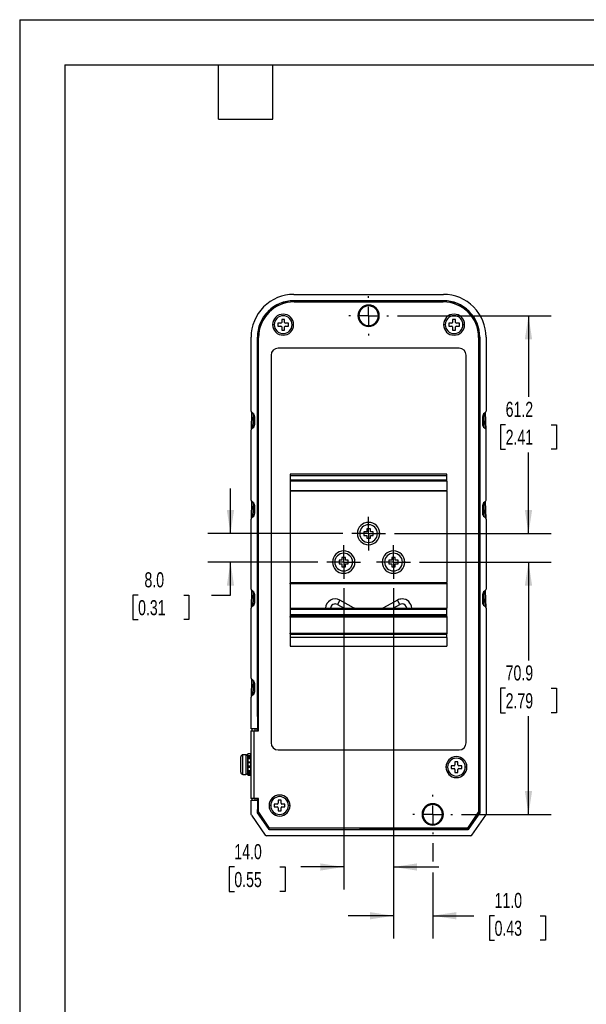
# Model space of a CAD drawing. Header units: millimetres. Extents: x 0 to 559, y 0 to 432.
# Tile 2 of 21: x 0 to 159, y 155 to 432. Entities that reach past the tile are written whole.
import ezdxf

# ---------------------------------------------------------------- set-up
doc = ezdxf.new("R2010")
doc.units = ezdxf.units.MM
doc.header["$LTSCALE"] = 2
doc.linetypes.add('CENTERX2', pattern=[20.32, 12.7, -2.54, 2.54, -2.54])
doc.layers.add('CENTER', color=40, linetype='CENTERX2')
doc.layers.add('DIMENSIONS', color=140, linetype='Continuous', lineweight=25)
doc.layers.add('TEXT', color=140, linetype='Continuous', lineweight=25)
doc.styles.add('SLDTEXTSTYLE0', font='TXT', dxfattribs={"width": 0.7})
doc.dimstyles.new('SLDDIMSTYLE0', dxfattribs={"dimtxt": 4.316016, "dimasz": 6.604, "dimexe": 0, "dimexo": 0.0625, "dimgap": 1.079004, "dimtad": 0, "dimtih": 1, "dimtoh": 1, "dimdec": 1, "dimrnd": 1e-09, "dimzin": 12, "dimdsep": 46, "dimtxsty": 'SLDTEXTSTYLE0', "dimsah": 1, "dimcen": 0.09, "dimadec": 0, "dimazin": 3, "dimtfac": 1, "dimtdec": 1, "dimtofl": 0, "dimtmove": 0, "dimatfit": 3, "dimfxl": 0, "dimfrac": 2, "dimtolj": 1, "dimtzin": 12, "dimarcsym": 0})
doc.dimstyles.new('SLDDIMSTYLE2', dxfattribs={"dimtxt": 4.316016, "dimasz": 6.604, "dimexe": 0, "dimexo": 0.0625, "dimgap": 1.079004, "dimtad": 0, "dimtih": 1, "dimtoh": 1, "dimdec": 1, "dimrnd": 1e-09, "dimzin": 4, "dimdsep": 46, "dimtxsty": 'SLDTEXTSTYLE0', "dimsah": 1, "dimcen": 0.09, "dimadec": 0, "dimazin": 1, "dimtfac": 1, "dimtdec": 1, "dimtmove": 0, "dimatfit": 0, "dimfxl": 0, "dimfrac": 2, "dimtolj": 1, "dimtzin": 12, "dimarcsym": 0})

# ---------------------------------------------------------------- blocks, each defined once
blk = doc.blocks.new('_D_24')
at = {"layer": 'DIMENSIONS'}
for p, q in [((91, 272.25), (91, 187.58)), ((105, 272.25), (105, 187.58)), ((60.29, 193.93), (58.84, 193.93)), ((58.84, 193.93), (58.84, 187.07)), ((73.11, 193.93), (74.56, 193.93)), ((74.56, 193.93), (74.56, 187.07)), ((91, 193.93), (78.96, 193.93)), ((105, 193.93), (117.7, 193.93)), ((58.84, 187.07), (60.29, 187.07)), ((74.56, 187.07), (73.11, 187.07))]:
    blk.add_line(p, q, dxfattribs=at)
for points in [[(91, 193.93), (84.4, 194.94), (84.4, 192.91)], [(105, 193.93), (111.61, 192.91), (111.61, 194.94)]]:
    blk.add_solid(points, dxfattribs=at)
at = {"layer": 'DIMENSIONS', "char_height": 4.233, "attachment_point": 1, "style": 'SLDTEXTSTYLE0'}
for s, insert in [('14.0', (60.29, 200.35)), ('0.55', (60.29, 192.52))]:
    blk.add_mtext(s, dxfattribs=dict(at, insert=insert))
blk = doc.blocks.new('_D_25')
at = {"layer": 'DIMENSIONS'}
for p, q in [((105, 272.25), (105, 173.89)), ((116, 200.6), (116, 195.45)), ((116, 192.4), (116, 173.89)), ((105, 180.24), (92.3, 180.24)), ((116, 180.24), (127.53, 180.24)), ((133.38, 180.24), (131.93, 180.24)), ((131.93, 180.24), (131.93, 173.38)), ((146.21, 180.24), (147.66, 180.24)), ((147.66, 180.24), (147.66, 173.38)), ((131.93, 173.38), (133.38, 173.38)), ((147.66, 173.38), (146.21, 173.38))]:
    blk.add_line(p, q, dxfattribs=at)
for points in [[(105, 180.24), (98.4, 181.25), (98.4, 179.22)], [(116, 180.24), (122.61, 179.22), (122.61, 181.25)]]:
    blk.add_solid(points, dxfattribs=at)
at = {"layer": 'DIMENSIONS', "char_height": 4.233, "attachment_point": 1, "style": 'SLDTEXTSTYLE0'}
for s, insert in [('11.0', (133.38, 186.66)), ('0.43', (133.38, 178.84))]:
    blk.add_mtext(s, dxfattribs=dict(at, insert=insert))
blk = doc.blocks.new('_D_26')
at = {"layer": 'DIMENSIONS'}
for p, q in [((59.2, 287.53), (59.2, 300.23)), ((90.72, 287.53), (52.85, 287.53)), ((83.72, 279.53), (52.85, 279.53)), ((59.2, 270.25), (59.2, 279.53)), ((33.26, 270.25), (31.81, 270.25)), ((31.81, 270.25), (31.81, 263.39)), ((46.08, 270.25), (47.53, 270.25)), ((47.53, 270.25), (47.53, 263.39)), ((53.86, 270.25), (59.2, 270.25)), ((31.81, 263.39), (33.26, 263.39)), ((47.53, 263.39), (46.08, 263.39))]:
    blk.add_line(p, q, dxfattribs=at)
for points in [[(59.2, 287.53), (60.22, 294.13), (58.18, 294.13)], [(59.2, 279.53), (58.18, 272.93), (60.22, 272.93)]]:
    blk.add_solid(points, dxfattribs=at)
at = {"layer": 'DIMENSIONS', "char_height": 4.233, "attachment_point": 1, "style": 'SLDTEXTSTYLE0'}
for s, insert in [('8.0', (35.05, 276.67)), ('0.31', (33.26, 268.85))]:
    blk.add_mtext(s, dxfattribs=dict(at, insert=insert))
blk = doc.blocks.new('_D_27')
at = {"layer": 'DIMENSIONS'}
for p, q in [((106.08, 348.68), (149.25, 348.68)), ((142.9, 348.68), (142.9, 325.93)), ((136.49, 318.1), (135.04, 318.1)), ((135.04, 318.1), (135.04, 311.24)), ((149.31, 318.1), (150.76, 318.1)), ((150.76, 318.1), (150.76, 311.24)), ((135.04, 311.24), (136.49, 311.24)), ((142.9, 287.53), (142.9, 310.28)), ((150.76, 311.24), (149.31, 311.24)), ((105.28, 287.53), (149.25, 287.53))]:
    blk.add_line(p, q, dxfattribs=at)
for points in [[(142.9, 348.68), (141.88, 342.08), (143.92, 342.08)], [(142.9, 287.53), (143.92, 294.13), (141.88, 294.13)]]:
    blk.add_solid(points, dxfattribs=at)
at = {"layer": 'DIMENSIONS', "char_height": 4.233, "attachment_point": 1, "style": 'SLDTEXTSTYLE0'}
for s, insert in [('61.2', (136.49, 324.53)), ('2.41', (136.49, 316.7))]:
    blk.add_mtext(s, dxfattribs=dict(at, insert=insert))
blk = doc.blocks.new('_D_28')
at = {"layer": 'DIMENSIONS'}
for p, q in [((112.28, 279.53), (149.25, 279.53)), ((142.9, 279.53), (142.9, 251.93)), ((136.49, 244.1), (135.04, 244.1)), ((135.04, 244.1), (135.04, 237.24)), ((149.31, 244.1), (150.76, 244.1)), ((150.76, 244.1), (150.76, 237.24)), ((135.04, 237.24), (136.49, 237.24)), ((142.9, 208.68), (142.9, 236.28)), ((150.76, 237.24), (149.31, 237.24)), ((124.08, 208.68), (149.25, 208.68))]:
    blk.add_line(p, q, dxfattribs=at)
for points in [[(142.9, 279.53), (141.88, 272.93), (143.92, 272.93)], [(142.9, 208.68), (143.92, 215.28), (141.88, 215.28)]]:
    blk.add_solid(points, dxfattribs=at)
at = {"layer": 'DIMENSIONS', "char_height": 4.233, "attachment_point": 1, "style": 'SLDTEXTSTYLE0'}
for s, insert in [('70.9', (136.49, 250.53)), ('2.79', (136.49, 242.7))]:
    blk.add_mtext(s, dxfattribs=dict(at, insert=insert))
blk = doc.blocks.new('SW_CENTERMARKSYMBOL_11')
at = {"layer": 'CENTER', "color": 0}
for p, q in [((0, 2.54), (0, 4.74)), ((-2.54, 0), (-4.74, 0)), ((0, 0), (-2.54, 0)), ((0, 0), (0, 2.54)), ((0, 0), (0, -2.54)), ((0, 0), (2.54, 0)), ((2.54, 0), (4.74, 0)), ((0, -2.54), (0, -4.74))]:
    blk.add_line(p, q, dxfattribs=at)
blk = doc.blocks.new('SW_CENTERMARKSYMBOL_12')
at = {"layer": 'CENTER', "color": 0}
for p, q in [((0, 2.54), (0, 4.74)), ((-2.54, 0), (-4.74, 0)), ((0, 0), (-2.54, 0)), ((0, 0), (0, 2.54)), ((0, 0), (0, -2.54)), ((0, 0), (2.54, 0)), ((2.54, 0), (4.74, 0)), ((0, -2.54), (0, -4.74))]:
    blk.add_line(p, q, dxfattribs=at)
blk = doc.blocks.new('SW_CENTERMARKSYMBOL_13')
at = {"layer": 'CENTER', "color": 0}
for p, q in [((0, 2.54), (0, 4.74)), ((-2.54, 0), (-4.74, 0)), ((0, 0), (-2.54, 0)), ((0, 0), (0, 2.54)), ((0, 0), (0, -2.54)), ((0, 0), (2.54, 0)), ((2.54, 0), (4.74, 0)), ((0, -2.54), (0, -4.74))]:
    blk.add_line(p, q, dxfattribs=at)
blk = doc.blocks.new('SW_CENTERMARKSYMBOL_14')
at = {"layer": 'CENTER', "color": 0}
for p, q in [((0, 5.08), (0, 5.54)), ((-5.08, 0), (-5.54, 0)), ((0, 0), (-2.54, 0)), ((0, 0), (0, 2.54)), ((0, 0), (0, -2.54)), ((0, 0), (2.54, 0)), ((5.08, 0), (5.54, 0)), ((0, -5.08), (0, -5.54))]:
    blk.add_line(p, q, dxfattribs=at)
blk = doc.blocks.new('SW_CENTERMARKSYMBOL_15')
at = {"layer": 'CENTER', "color": 0}
for p, q in [((0, 5.08), (0, 5.54)), ((-5.08, 0), (-5.54, 0)), ((0, 0), (-2.54, 0)), ((0, 0), (0, 2.54)), ((0, 0), (0, -2.54)), ((0, 0), (2.54, 0)), ((5.08, 0), (5.54, 0)), ((0, -5.08), (0, -5.54))]:
    blk.add_line(p, q, dxfattribs=at)

msp = doc.modelspace()

# ---------------------------------------------------------------- linework, layer by layer
at = {"color": 7, "linetype": 'Continuous'}
for q in [(0, 0.01), (558.8, 431.81)]:
    msp.add_line((0, 431.81), q, dxfattribs=at)
for p, q in [((77, 354.68), (119.01, 354.68)), ((119, 352.91), (77, 352.91)), ((77, 352.88), (77, 352.91)), ((77, 352.88), (119, 352.88)), ((77.1, 352.58), (118.9, 352.58)), ((119, 352.88), (119, 352.91)), ((71.5, 346.18), (71.05, 346.18)), ((73.35, 346.58), (72.5, 346.58)), ((72.5, 346.58), (72.5, 345.78)), ((72.5, 345.78), (73.35, 345.78)), ((74.4, 347.68), (73.6, 347.68)), ((73.6, 347.68), (73.6, 346.83)), ((74.4, 346.83), (74.4, 347.68)), ((75.5, 346.58), (74.65, 346.58)), ((74.65, 345.78), (75.5, 345.78)), ((75.5, 345.78), (75.5, 346.58)), ((76.95, 346.18), (76.5, 346.18)), ((119.5, 346.18), (119.05, 346.18)), ((121.35, 346.58), (120.5, 346.58)), ((120.5, 346.58), (120.5, 345.78)), ((120.5, 345.78), (121.35, 345.78)), ((122.4, 347.68), (121.6, 347.68)), ((121.6, 347.68), (121.6, 346.83)), ((122.4, 346.83), (122.4, 347.68)), ((123.5, 346.58), (122.65, 346.58)), ((122.65, 345.78), (123.5, 345.78)), ((123.5, 345.78), (123.5, 346.58)), ((124.95, 346.18), (124.5, 346.18)), ((73.6, 345.53), (73.6, 344.68)), ((73.6, 344.68), (74.4, 344.68)), ((74.4, 344.68), (74.4, 345.53)), ((121.6, 345.53), (121.6, 344.68)), ((121.6, 344.68), (122.4, 344.68)), ((122.4, 344.68), (122.4, 345.53)), ((65, 321.94), (65, 342.68)), ((66.77, 342.68), (66.77, 232.67)), ((66.8, 342.68), (66.77, 342.68)), ((66.8, 236.16), (66.8, 342.68)), ((67.1, 232.18), (67.1, 342.58)), ((128.9, 342.58), (128.9, 209.28)), ((129.2, 342.68), (129.23, 342.68)), ((129.2, 342.68), (129.2, 209.17)), ((129.23, 209.16), (129.23, 342.68)), ((131, 342.68), (131, 321.94)), ((70.6, 337.58), (70.6, 228.78)), ((123.4, 339.58), (72.6, 339.58)), ((125.4, 228.78), (125.4, 337.58)), ((65.15, 321.59), (65, 316.63)), ((65.5, 321.35), (65.2, 321.55)), ((65.2, 317.02), (65.34, 321.46)), ((65.63, 321.24), (65.5, 317.22)), ((130.5, 317.22), (130.38, 321.24)), ((130.8, 321.55), (130.5, 321.35)), ((130.67, 321.46), (130.8, 317.02)), ((131, 316.61), (130.85, 321.59)), ((66, 318.22), (66, 320.35)), ((130, 320.35), (130, 318.22)), ((65, 296.94), (65, 316.61)), ((65.2, 317.02), (65.5, 317.22)), ((130.5, 317.22), (130.8, 317.02)), ((131, 296.94), (131, 316.61)), ((120, 304.18), (76, 304.18)), ((76, 304.18), (76, 303.88)), ((120, 303.88), (120, 304.18)), ((76, 303.88), (120, 303.88)), ((76, 303.88), (76, 302.48)), ((120, 302.48), (76, 302.48)), ((76, 302.48), (76, 302.22)), ((120, 302.22), (76, 302.22)), ((76, 302.22), (76, 299.62)), ((120, 302.48), (120, 303.88)), ((120, 302.22), (120, 302.48)), ((120, 302.22), (120, 299.62)), ((76, 299.62), (120, 299.62)), ((76, 299.62), (76, 299.58)), ((76, 299.58), (120, 299.58)), ((76, 299.58), (76, 299.56)), ((120, 299.56), (76, 299.56)), ((76, 299.56), (76, 299.42)), ((120, 299.42), (76, 299.42)), ((76, 299.42), (76, 273.78)), ((120, 299.58), (120, 299.62)), ((120, 299.56), (120, 299.58)), ((120, 299.42), (120, 299.56)), ((120, 299.42), (120, 273.78)), ((65.15, 296.59), (65, 291.63)), ((65.5, 296.35), (65.2, 296.55)), ((65.2, 292.02), (65.34, 296.46)), ((65.63, 296.24), (65.5, 292.22)), ((130.5, 292.22), (130.38, 296.24)), ((130.8, 296.55), (130.5, 296.35)), ((130.67, 296.46), (130.8, 292.02)), ((131, 291.63), (130.85, 296.59)), ((66, 293.22), (66, 295.35)), ((130, 295.35), (130, 293.22)), ((65, 271.94), (65, 291.61)), ((65.2, 292.02), (65.5, 292.22)), ((130.5, 292.22), (130.8, 292.02)), ((131, 291.61), (131, 271.94)), ((95.5, 287.53), (94.85, 287.53)), ((97.5, 288.03), (96.7, 288.03)), ((96.7, 288.03), (96.7, 287.03)), ((98.5, 288.83), (97.5, 288.83)), ((97.5, 288.83), (97.5, 288.03)), ((98.5, 288.03), (98.5, 288.83)), ((99.3, 288.03), (98.5, 288.03)), ((99.3, 287.03), (99.3, 288.03)), ((101.15, 287.53), (100.5, 287.53)), ((96.7, 287.03), (97.5, 287.03)), ((97.5, 287.03), (97.5, 286.23)), ((97.5, 286.23), (98.5, 286.23)), ((98.5, 287.03), (99.3, 287.03)), ((98.5, 286.23), (98.5, 287.03)), ((88.5, 279.53), (87.85, 279.53)), ((90.5, 280.03), (89.7, 280.03)), ((89.7, 280.03), (89.7, 279.03)), ((91.5, 280.83), (90.5, 280.83)), ((90.5, 280.83), (90.5, 280.03)), ((91.5, 280.03), (91.5, 280.83)), ((92.3, 280.03), (91.5, 280.03)), ((92.3, 279.03), (92.3, 280.03)), ((94.15, 279.53), (93.5, 279.53)), ((102.5, 279.53), (101.85, 279.53)), ((104.5, 280.03), (103.7, 280.03)), ((103.7, 280.03), (103.7, 279.03)), ((105.5, 280.83), (104.5, 280.83)), ((104.5, 280.83), (104.5, 280.03)), ((105.5, 280.03), (105.5, 280.83)), ((106.3, 280.03), (105.5, 280.03)), ((106.3, 279.03), (106.3, 280.03)), ((108.15, 279.53), (107.5, 279.53)), ((89.7, 279.03), (90.5, 279.03)), ((90.5, 279.03), (90.5, 278.23)), ((90.5, 278.23), (91.5, 278.23)), ((91.5, 279.03), (92.3, 279.03)), ((91.5, 278.23), (91.5, 279.03)), ((103.7, 279.03), (104.5, 279.03)), ((104.5, 279.03), (104.5, 278.23)), ((104.5, 278.23), (105.5, 278.23)), ((105.5, 279.03), (106.3, 279.03)), ((105.5, 278.23), (105.5, 279.03)), ((76, 273.78), (120, 273.78)), ((76, 273.78), (76, 273.58)), ((120, 273.58), (120, 273.78)), ((65.15, 271.59), (65, 266.63)), ((65.5, 271.35), (65.2, 271.55)), ((65.2, 267.02), (65.34, 271.46)), ((65.63, 271.24), (65.5, 267.22)), ((76, 273.58), (120, 273.58)), ((76, 273.38), (76, 273.58)), ((120, 273.38), (76, 273.38)), ((76, 273.38), (76, 266.58)), ((120, 273.58), (120, 273.38)), ((120, 273.38), (120, 266.58)), ((130.5, 267.22), (130.38, 271.24)), ((130.8, 271.55), (130.5, 271.35)), ((130.67, 271.46), (130.8, 267.02)), ((131, 266.63), (130.85, 271.59)), ((66, 268.22), (66, 270.35)), ((89.9, 268.85), (89.23, 267.62)), ((93.79, 266.73), (89.9, 268.85)), ((106.11, 268.85), (102.22, 266.73)), ((106.78, 267.62), (106.11, 268.85)), ((130, 270.35), (130, 268.22)), ((65, 246.94), (65, 266.61)), ((65.2, 267.02), (65.5, 267.22)), ((76, 266.58), (120, 266.58)), ((76, 266.58), (76, 266.28)), ((76, 266.28), (120, 266.28)), ((76, 266.28), (76, 264.83)), ((89.23, 267.62), (91.13, 266.58)), ((93.79, 266.73), (93.7, 266.58)), ((94.03, 266.58), (93.79, 266.73)), ((102.22, 266.73), (101.98, 266.58)), ((102.3, 266.58), (102.22, 266.73)), ((104.87, 266.58), (106.78, 267.62)), ((120, 266.28), (120, 266.58)), ((120, 264.83), (120, 266.28)), ((130.5, 267.22), (130.8, 267.02)), ((131, 266.61), (131, 208.73)), ((76, 264.83), (120, 264.83)), ((76, 264.83), (76, 264.53)), ((120, 264.53), (76, 264.53)), ((76, 264.53), (76, 264.21)), ((76, 264.21), (120, 264.21)), ((76, 264.02), (76, 264.21)), ((120, 264.02), (76, 264.02)), ((76, 264.02), (76, 259.58)), ((120, 264.53), (120, 264.83)), ((120, 264.21), (120, 264.53)), ((120, 264.21), (120, 264.02)), ((120, 264.02), (120, 259.58)), ((76, 259.58), (120, 259.58)), ((76, 259.38), (76, 259.58)), ((120, 259.38), (76, 259.38)), ((76, 259.38), (76, 259.18)), ((120, 259.18), (76, 259.18)), ((76, 259.18), (76, 258.38)), ((120, 258.38), (76, 258.38)), ((76, 258.38), (76, 255.88)), ((120, 259.58), (120, 259.38)), ((120, 259.18), (120, 259.38)), ((120, 258.38), (120, 259.18)), ((120, 258.38), (120, 255.88)), ((76, 255.88), (120, 255.88)), ((65.15, 246.59), (65, 241.63)), ((65.5, 246.35), (65.2, 246.55)), ((65.2, 242.02), (65.34, 246.46)), ((65.63, 246.24), (65.5, 242.22)), ((66, 243.22), (66, 245.35)), ((65, 232.69), (65, 241.61)), ((65.2, 242.02), (65.5, 242.22)), ((66.8, 236.16), (66.8, 232.67)), ((66.8, 236.16), (67.1, 236.16)), ((66.77, 232.67), (65, 232.7)), ((66, 232.68), (66, 232.18)), ((66.72, 232.18), (66.72, 232.67)), ((64.9, 232.18), (64.9, 213.18)), ((64.9, 232.18), (65.9, 232.18)), ((65.9, 213.18), (65.9, 232.18)), ((65.9, 232.18), (67.1, 232.18)), ((72.6, 226.78), (123.4, 226.78)), ((62.1, 220.53), (62.1, 224.83)), ((62.7, 219.93), (62.7, 225.43)), ((63.5, 225.43), (62.7, 225.43)), ((63.5, 225.43), (63.5, 219.93)), ((64.8, 225.7), (64.1, 225.7)), ((64.1, 225.69), (64.1, 225.7)), ((64.8, 225.69), (64.1, 225.69)), ((64.1, 225.31), (64.1, 225.69)), ((64.1, 224.98), (64.1, 225.31)), ((64.1, 224.67), (64.1, 224.98)), ((64.1, 224.25), (64.1, 224.67)), ((64.1, 223.38), (64.1, 224.25)), ((64.2, 224.91), (64.2, 225.25)), ((64.2, 225.25), (64.8, 225.25)), ((64.8, 224.91), (64.2, 224.91)), ((64.2, 224.75), (64.2, 224.91)), ((64.8, 224.75), (64.2, 224.75)), ((64.2, 224.35), (64.2, 224.75)), ((64.8, 224.35), (64.2, 224.35)), ((64.2, 224.32), (64.2, 224.35)), ((64.2, 224.3), (64.2, 224.32)), ((64.2, 223.4), (64.2, 224.3)), ((64.8, 224.3), (64.2, 224.3)), ((64.8, 225.69), (64.8, 225.7)), ((64.8, 225.69), (64.8, 225.25)), ((64.8, 225.25), (64.8, 224.91)), ((64.8, 224.91), (64.8, 224.75)), ((64.8, 224.75), (64.8, 224.35)), ((64.8, 224.35), (64.8, 224.3)), ((64.8, 224.3), (64.8, 223.4)), ((64.1, 223.14), (64.1, 223.38)), ((64.1, 222.22), (64.1, 223.14)), ((64.1, 221.98), (64.1, 222.22)), ((64.1, 221.11), (64.1, 221.98)), ((64.2, 223.38), (64.2, 223.4)), ((64.8, 223.4), (64.2, 223.4)), ((64.2, 223.28), (64.2, 223.38)), ((64.2, 223.28), (64.8, 223.28)), ((64.2, 223.16), (64.2, 223.28)), ((64.8, 223.16), (64.2, 223.16)), ((64.2, 222.2), (64.2, 223.16)), ((64.2, 222.08), (64.2, 222.2)), ((64.8, 222.2), (64.2, 222.2)), ((64.2, 221.98), (64.2, 222.08)), ((64.2, 222.08), (64.2, 222.08)), ((64.8, 222.08), (64.2, 222.08)), ((64.2, 221.96), (64.2, 221.98)), ((64.2, 221.96), (64.8, 221.96)), ((64.2, 221.06), (64.2, 221.96)), ((64.9, 223.69), (64.8, 223.69)), ((64.8, 223.4), (64.8, 223.28)), ((64.8, 223.28), (64.8, 223.16)), ((64.8, 223.16), (64.8, 222.2)), ((64.8, 222.2), (64.8, 222.08)), ((64.8, 222.08), (64.8, 221.96)), ((64.8, 221.96), (64.8, 221.06)), ((64.8, 221.67), (64.9, 221.67)), ((120.16, 221.97), (119.71, 221.97)), ((122.01, 222.37), (121.16, 222.37)), ((121.16, 222.37), (121.16, 221.57)), ((121.16, 221.57), (122.01, 221.57)), ((123.06, 223.47), (122.26, 223.47)), ((122.26, 223.47), (122.26, 222.62)), ((122.26, 221.32), (122.26, 220.47)), ((123.06, 222.62), (123.06, 223.47)), ((123.06, 220.47), (123.06, 221.32)), ((124.16, 222.37), (123.31, 222.37)), ((123.31, 221.57), (124.16, 221.57)), ((124.16, 221.57), (124.16, 222.37)), ((125.61, 221.97), (125.16, 221.97)), ((62.7, 219.93), (63.5, 219.93)), ((64.1, 220.69), (64.1, 221.11)), ((64.1, 220.38), (64.1, 220.69)), ((64.1, 220.12), (64.1, 220.38)), ((64.1, 219.76), (64.1, 220.12)), ((64.1, 219.76), (64.1, 219.66)), ((64.1, 219.66), (64.2, 219.66)), ((64.2, 221.06), (64.8, 221.06)), ((64.2, 221.04), (64.2, 221.06)), ((64.2, 221.01), (64.2, 221.04)), ((64.2, 221.01), (64.8, 221.01)), ((64.2, 220.6), (64.2, 221.01)), ((64.8, 220.6), (64.2, 220.6)), ((64.2, 220.45), (64.2, 220.6)), ((64.2, 220.19), (64.2, 220.45)), ((64.2, 220.45), (64.8, 220.45)), ((64.2, 220.12), (64.2, 220.19)), ((64.8, 220.19), (64.2, 220.19)), ((64.2, 220.12), (64.2, 220.04)), ((64.8, 220.04), (64.2, 220.04)), ((64.2, 219.66), (64.2, 220.04)), ((64.2, 219.66), (64.8, 219.66)), ((64.8, 219.66), (64.2, 219.66)), ((64.2, 219.66), (64.2, 219.66)), ((64.8, 221.06), (64.8, 221.01)), ((64.8, 221.01), (64.8, 220.6)), ((64.8, 220.6), (64.8, 220.45)), ((64.8, 220.45), (64.8, 220.19)), ((64.8, 220.19), (64.8, 220.04)), ((64.8, 220.04), (64.8, 219.66)), ((64.8, 219.66), (64.8, 219.66)), ((122.26, 220.47), (123.06, 220.47)), ((65.9, 213.18), (64.9, 213.18)), ((67.1, 213.18), (65.9, 213.18)), ((66, 213.18), (66, 212.68)), ((66.72, 212.69), (66.72, 213.18)), ((67.1, 209.28), (67.1, 213.18)), ((65, 212.66), (66.77, 212.69)), ((65, 208.73), (65, 212.67)), ((66.77, 212.69), (66.77, 209.16)), ((66.8, 212.69), (66.77, 212.69)), ((66.8, 212.69), (66.8, 210.1)), ((66.8, 209.17), (66.8, 210.09)), ((70.5, 211.17), (70.05, 211.17)), ((72.35, 211.57), (71.5, 211.57)), ((71.5, 211.57), (71.5, 210.77)), ((71.5, 210.77), (72.35, 210.77)), ((73.4, 212.67), (72.6, 212.67)), ((72.6, 212.67), (72.6, 211.82)), ((72.6, 210.52), (72.6, 209.67)), ((73.4, 211.82), (73.4, 212.67)), ((73.4, 209.67), (73.4, 210.52)), ((74.5, 211.57), (73.65, 211.57)), ((73.65, 210.77), (74.5, 210.77)), ((74.5, 210.77), (74.5, 211.57)), ((75.95, 211.17), (75.5, 211.17)), ((65.07, 208.51), (68.99, 202.85)), ((66.8, 209.17), (66.77, 209.16)), ((70.03, 204.45), (66.77, 209.16)), ((66.8, 209.17), (67.36, 208.38)), ((67.1, 209.28), (70.1, 204.78)), ((67.36, 208.37), (70.05, 204.48)), ((72.6, 209.67), (73.4, 209.67)), ((125.9, 204.78), (128.9, 209.28)), ((125.96, 204.48), (129.2, 209.17)), ((129.23, 209.16), (125.97, 204.45)), ((127.02, 202.85), (130.93, 208.51)), ((129.2, 209.17), (129.23, 209.16)), ((125.9, 204.78), (70.1, 204.78)), ((95.49, 204.78), (95.49, 204.48)), ((126.69, 202.68), (69.32, 202.68)), ((70.05, 204.48), (70.03, 204.45)), ((70.03, 204.45), (125.97, 204.45)), ((70.05, 204.48), (95.49, 204.48)), ((125.96, 204.48), (95.49, 204.48)), ((125.96, 204.48), (125.97, 204.45))]:
    msp.add_line(p, q)
at = {"flags": 128}
for points in [[(64.2, 225.25), (64.17, 225.26), (64.13, 225.27), (64.11, 225.29), (64.11, 225.3), (64.1, 225.31)], [(65.07, 208.51), (65.02, 208.63), (65, 208.73)], [(131, 208.73), (130.98, 208.6), (130.93, 208.51)]]:
    msp.add_lwpolyline(points, dxfattribs=at)
for centre, radius, start, end in [((77, 342.68), 12, 89.9959, 180.0031), ((119.01, 342.68), 12, 359.9959, 90.0031), ((77, 342.68), 10.23, 89.9972, 180.0028), ((77, 342.68), 10.2, 89.9972, 180.0028), ((77.1, 342.58), 10, 90, 180), ((98, 348.68), 3, 0, 180), ((98, 348.68), 2.75, 0, 180), ((118.9, 342.58), 10, 0, 90), ((119.01, 342.68), 10.23, 359.9972, 90.0028), ((119.01, 342.68), 10.2, 359.9972, 90.0028), ((74, 346.18), 2.95, 360, 180), ((74, 346.18), 2.5, 0, 180), ((98, 348.68), 3, 180, 0), ((98, 348.68), 2.75, 180, 0), ((122, 346.18), 2.95, 360, 180), ((122, 346.18), 2.5, 0, 180), ((74, 346.18), 2.95, 180, 360), ((74, 346.18), 2.5, 180, 0), ((73.35, 346.83), 0.25, 270, 0), ((73.35, 345.53), 0.25, 0, 90), ((74.65, 346.83), 0.25, 180, 270), ((74.65, 345.53), 0.25, 90, 180), ((122, 346.18), 2.95, 180, 360), ((122, 346.18), 2.5, 180, 0), ((121.35, 346.83), 0.25, 270, 0), ((121.35, 345.53), 0.25, 0, 90), ((122.65, 346.83), 0.25, 180, 270), ((122.65, 345.53), 0.25, 90, 180), ((72.6, 337.58), 2, 90, 180), ((123.4, 337.58), 2, 0, 90), ((65.47, 321.93), 0.471, 178.4641, 234.9049), ((64.82, 320.38), 1.18, 358.5901, 54.7789), ((131.19, 320.38), 1.18, 125.2211, 181.4099), ((130.53, 321.93), 0.471, 305.0951, 1.5359), ((64.8, 318.2), 1.21, 305.8692, 1.2238), ((131.21, 318.2), 1.21, 178.7762, 234.1308), ((65.49, 316.63), 0.482, 125.7677, 181.3253), ((130.55, 316.64), 0.458, 357.1011, 55.8059), ((65.47, 296.93), 0.471, 178.4641, 234.9049), ((64.82, 295.38), 1.18, 358.5901, 54.7789), ((131.19, 295.38), 1.18, 125.2211, 181.4099), ((130.53, 296.93), 0.471, 305.0951, 1.5359), ((64.8, 293.2), 1.21, 305.8692, 1.2238), ((131.21, 293.2), 1.21, 178.7762, 234.1308), ((65.49, 291.63), 0.482, 125.7677, 181.3253), ((98, 287.53), 3.15, 360, 180), ((130.52, 291.63), 0.482, 358.6747, 54.2323), ((98, 287.53), 3.15, 180, 360), ((98, 287.53), 2.5, 360, 180), ((98, 287.53), 2.5, 180, 360), ((91, 279.53), 3.15, 360, 180), ((91, 279.53), 2.5, 360, 180), ((105, 279.53), 3.15, 360, 180), ((105, 279.53), 2.5, 360, 180), ((91, 279.53), 3.15, 180, 360), ((91, 279.53), 2.5, 180, 360), ((105, 279.53), 3.15, 180, 360), ((105, 279.53), 2.5, 180, 360), ((65.47, 271.93), 0.471, 178.4641, 234.9049), ((64.82, 270.38), 1.18, 358.5901, 54.7789), ((131.19, 270.38), 1.18, 125.2211, 181.4099), ((130.53, 271.93), 0.471, 305.0951, 1.5359), ((64.8, 268.2), 1.21, 305.8692, 1.2238), ((88.6, 266.48), 2.7, 61.3713, 177.8774), ((107.4, 266.48), 2.7, 90, 118.6287), ((107.4, 266.48), 2.7, 2.1226, 90), ((131.21, 268.2), 1.21, 178.7762, 234.1308), ((65.49, 266.63), 0.482, 125.7677, 181.3253), ((88.6, 266.48), 1.3, 61.3713, 175.5883), ((107.4, 266.48), 1.3, 90, 118.6287), ((107.4, 266.48), 1.3, 4.4117, 90), ((130.52, 266.63), 0.482, 358.6747, 54.2323), ((65.47, 246.93), 0.471, 178.4641, 234.9049), ((64.82, 245.38), 1.18, 358.5901, 54.7789), ((65.49, 241.63), 0.482, 125.7677, 181.3253), ((64.8, 243.2), 1.21, 305.8692, 1.2238), ((61.92, 232.19), 3.38, 359.8411, 8.5711), ((72.6, 228.78), 2, 180, 270), ((123.4, 228.78), 2, 270, 0), ((62.7, 224.83), 0.6, 90, 180), ((63.5, 224.83), 0.6, 0, 90), ((64.19, 225), 0.0893, 191.4218, 278.0495), ((64.2, 224.66), 0.0927, 85.1841, 174.1938), ((64.2, 224.25), 0.1, 90, 180), ((64.13, 224.25), 0.029, 155.4786, 179.6754), ((64.19, 224.19), 0.108, 83.1933, 141.8538), ((122.66, 221.97), 2.95, 360, 180), ((122.66, 221.97), 2.5, 0, 180), ((64.18, 223.28), 0.127, 79.2612, 127.0068), ((64.2, 223.38), 0.1, 180, 270), ((64.18, 223.02), 0.146, 80.5358, 121.2353), ((64.18, 222.34), 0.146, 238.7647, 279.4642), ((64.2, 221.98), 0.1, 90, 180), ((64.18, 222.08), 0.127, 232.9932, 280.7388), ((122.66, 221.97), 2.95, 180, 360), ((122.66, 221.97), 2.5, 180, 0), ((122.01, 222.62), 0.25, 270, 0), ((122.01, 221.32), 0.25, 0, 90), ((123.31, 222.62), 0.25, 180, 270), ((123.31, 221.32), 0.25, 90, 180), ((62.7, 220.53), 0.6, 180, 270), ((63.5, 220.53), 0.6, 270, 0), ((64.2, 221.11), 0.1, 180, 270), ((64.13, 221.11), 0.029, 180.3246, 204.5214), ((64.2, 220.7), 0.0927, 185.8062, 274.8159), ((64.19, 220.36), 0.0893, 81.9505, 168.5782), ((64.18, 220.11), 0.0766, 98.6601, 172.7981), ((64.2, 220.13), 0.0935, 184.9126, 274.1869), ((64.2, 219.76), 0.1, 180, 270), ((64.2, 219.76), 0.0986, 180.813, 270.7906), ((78.44, 205.44), 20.19, 135.0512, 135.226), ((64.16, 221.13), 0.056, 207.796, 244.7882), ((64.2, 221.21), 0.155, 243.885, 271.2167), ((64.2, 220.05), 0.137, 89.9028, 104.9149), ((61.92, 213.17), 3.38, 351.4295, 0.1582), ((73, 211.17), 2.95, 360, 180), ((73, 211.17), 2.5, 0, 180), ((74.41, 211.59), 7.76, 191.0835, 204.5559), ((73, 211.17), 2.95, 180, 360), ((73, 211.17), 2.5, 180, 0), ((72.35, 211.82), 0.25, 270, 0), ((72.35, 210.52), 0.25, 0, 90), ((73.65, 211.82), 0.25, 180, 270), ((73.65, 210.52), 0.25, 90, 180), ((116, 208.68), 3, 0, 180), ((116, 208.68), 2.75, 0, 180), ((116, 208.68), 3, 180, 0), ((116, 208.68), 2.75, 180, 0), ((69.32, 203.08), 0.4, 214.6696, 270.0025), ((126.69, 203.08), 0.4, 269.9975, 325.3302)]:
    msp.add_arc(centre, radius, start, end)
at = {"layer": 'TEXT'}
for p, q in [((12.7, 419.1), (546.1, 419.1)), ((12.7, 419.1), (12.7, 12.7)), ((55.88, 403.86), (55.88, 419.1)), ((71.12, 403.86), (71.12, 419.1)), ((55.88, 403.86), (71.12, 403.86))]:
    msp.add_line(p, q, dxfattribs=at)

# ---------------------------------------------------------------- block references
at = {"layer": 'CENTER'}
for name, p in [('SW_CENTERMARKSYMBOL_14', (98, 348.68)), ('SW_CENTERMARKSYMBOL_11', (98, 287.53)), ('SW_CENTERMARKSYMBOL_13', (91, 279.53)), ('SW_CENTERMARKSYMBOL_12', (105, 279.53)), ('SW_CENTERMARKSYMBOL_15', (116, 208.68))]:
    msp.add_blockref(name, p, dxfattribs=at)

# ---------------------------------------------------------------- dimensions: what is measured, and where the dimension line sits
at = {"layer": 'DIMENSIONS'}
for base, p1, p2, dimstyle, picture, middle in [((142.89951384, 287.52934023), (103.54386736, 348.67934023), (102.74386736, 287.52934023), 'SLDDIMSTYLE0', '_D_27', (142.89951384, 318.10434023)), ((59.2, 279.53), (93.26, 287.53), (86.26, 279.53), 'SLDDIMSTYLE2', '_D_26', (59.2, 270.25)), ((142.89951384, 279.52934023), (121.54386736, 208.67934023), (109.74386736, 279.52934023), 'SLDDIMSTYLE0', '_D_28', (142.89951384, 244.10434023))]:
    dim = msp.add_linear_dim(base=base, p1=p1, p2=p2, angle=90, dimstyle=dimstyle, dxfattribs=at)
    dim.commit()
    dim.dimension.update_dxf_attribs({"geometry": picture, "text_midpoint": middle, "dimtype": 160})
for base, p1, p2, picture, middle in [((105, 193.93), (91, 274.79), (105, 274.79), '_D_24', (66.7, 193.93)), ((116, 180.24), (105, 274.79), (116, 203.14), '_D_25', (139.79, 180.24))]:
    dim = msp.add_linear_dim(base=base, p1=p1, p2=p2, dimstyle='SLDDIMSTYLE2', dxfattribs=at)
    dim.commit()
    dim.dimension.update_dxf_attribs({"geometry": picture, "text_midpoint": middle, "dimtype": 160})

doc.saveas('drawing.dxf')
